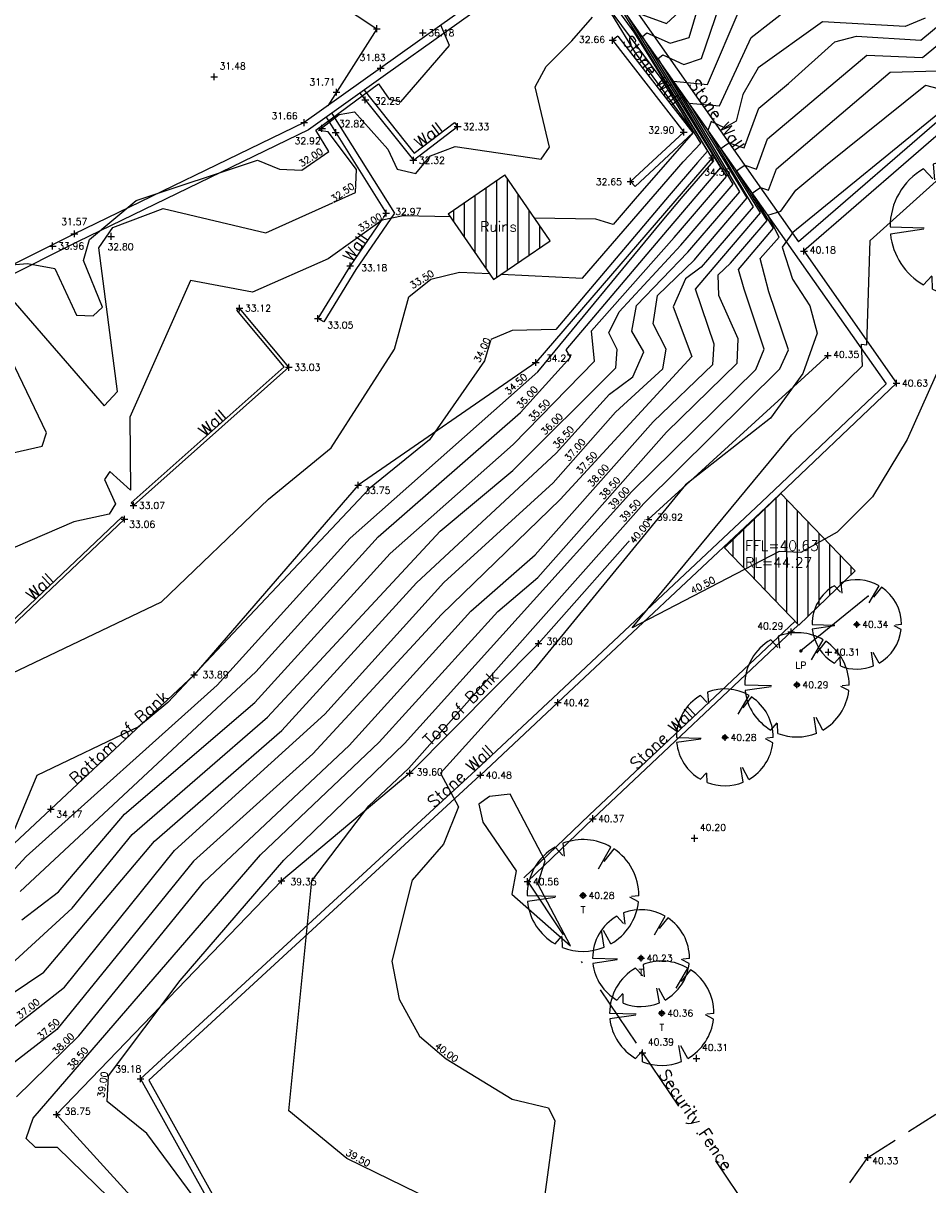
# Model space of a CAD drawing. Header units: metres. Extents: x 514577 to 515059, y 790252 to 790648.
# Tile 9 of 26: x 514739 to 514793, y 790401 to 790470. Entities that reach past the tile are written whole.
import ezdxf
from ezdxf.enums import TextEntityAlignment as Align

# ---------------------------------------------------------------- set-up
doc = ezdxf.new("R2010")
doc.units = ezdxf.units.M
doc.header["$LTSCALE"] = 0.3
for name, pattern in [('0', [48, 16, 16, 16]), ('2', [9.525, 6.35, -3.175]), ('4', [25.4, 12.7, -6.35, 0, -6.35])]:
    doc.linetypes.add(name, pattern=pattern)
doc.layers.get('0').update_dxf_attribs({"linetype": 'CONTINUOUS'})
for name, color, linetype in [('BOB', 30, 'CONTINUOUS'), ('BOB_PNTS', 7, 'CONTINUOUS'), ('BUILDING', 1, '0'), ('BUILDING_PNTS', 7, 'CONTINUOUS'), ('CONTOURS', 14, 'CONTINUOUS'), ('FENCE', 4, '4'), ('FENCE_PNTS', 7, 'CONTINUOUS'), ('HATCH', 242, 'CONTINUOUS'), ('KERB', 6, '0'), ('KERB_PNTS', 7, 'CONTINUOUS'), ('LEVEL_PNTS', 7, 'CONTINUOUS'), ('LINETXT', 7, 'CONTINUOUS'), ('PNTTXT', 7, 'CONTINUOUS'), ('ROAD', 7, '2'), ('ROAD_PNTS', 7, 'CONTINUOUS'), ('SERVICE', 7, 'CONTINUOUS'), ('SERVICE_PNTS', 7, 'CONTINUOUS'), ('SERVICES_PNTS', 7, 'CONTINUOUS'), ('T', 3, 'CONTINUOUS'), ('TEXT', 7, '0'), ('TOB', 40, 'CONTINUOUS'), ('TOB_PNTS', 7, 'CONTINUOUS'), ('TREE-SPREADS', 3, 'CONTINUOUS'), ('Trees_PNTS', 3, 'CONTINUOUS'), ('WALL', 4, 'CONTINUOUS'), ('WALL_PNTS', 7, 'CONTINUOUS')]:
    doc.layers.add(name, color=color, linetype=linetype)
doc.styles.add('NORMAL', font='romans.shx')
doc.styles.add('PTXT', font='romans')
doc.styles.get("Standard").update_dxf_attribs({"font": 'romantic.ttf', "height": 1})

# ---------------------------------------------------------------- blocks, each defined once
blk = doc.blocks.new('SPT9')
at = {"color": 0, "linetype": 'Continuous'}
for p, q in [((-0.5, 0), (0.5, 0)), ((0, -0.5), (0, 0.5))]:
    blk.add_line(p, q, dxfattribs=at)
blk = doc.blocks.new('SPT3')
at = {"color": 0, "linetype": 'ByBlock', "const_width": 0.25, "flags": 128}
blk.add_lwpolyline([(-0.125, 0, 1), (0.125, 0, 1)], format="xyb", close=True, dxfattribs=at)
blk = doc.blocks.new('SPT10')
at = {"color": 0, "linetype": 'Continuous'}
blk.add_line((0, 0), (0, 0), dxfattribs=at)
blk.add_line((0, 0), (0, 0), dxfattribs=at)
blk = doc.blocks.new('G', base_point=(10003.191, 5005.823))
at = {"layer": 'T'}
blk.add_circle((10003.191, 5005.823), 0.5, dxfattribs=at)
blk.add_arc((10002.842, 5006.583), 0.75, 261.303, 330.882, dxfattribs=at)
at = {"layer": 'T', "color": 3}
blk.add_arc((10002.601, 5006.616), 1.22, 283.369, 328.594, dxfattribs=at)
blk = doc.blocks.new('S')
at = {"layer": 'TREE-SPREADS'}
for p, q in [((-0.035, 0.496), (-0.109, 0.994)), ((0, 1), (-0.014, 0.489)), ((-0.93, 0.367), (-0.741, 0.372)), ((-0.866, 0.5), (-0.73, 0.378)), ((0.934, 0.359), (0.701, 0.335)), ((0.866, 0.5), (0.718, 0.364)), ((-0.926, -0.378), (-0.619, -0.329)), ((0.479, -0.277), (0.866, -0.5)), ((-0.867, -0.498), (-0.625, -0.366)), ((0.835, -0.551), (0.609, -0.372)), ((-0.111, -0.994), (-0.029, -0.839)), ((-0.005, -1), (-0.018, -0.865))]:
    blk.add_line(p, q, dxfattribs=at)
for start, end in [(96.269, 150), (30, 90), (158.494, 202.214), (330, 21.01), (209.891, 263.624), (269.7, 326.573)]:
    blk.add_arc((0, 0), 1, start, end, dxfattribs=at)
blk = doc.blocks.new('A$C17E65921')
at = {"color": 3, "rotation": 90.0000000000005}
for name, xscale, yscale, zscale in [('S', 3.597320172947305, 3.597320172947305, 3.597320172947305), ('G', 0.314127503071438, 0.314127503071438, 0.314127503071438)]:
    blk.add_blockref(name, (3.597, 3.597), dxfattribs=dict(at, xscale=xscale, yscale=yscale, zscale=zscale))

msp = doc.modelspace()

# ---------------------------------------------------------------- hatches: boundary and pattern name
at = {"layer": 'HATCH'}
h = msp.add_hatch(dxfattribs=at)
h.set_pattern_fill('ANSI31-METRIC', color=256, scale=0.2, angle=45)
h.set_pattern_definition([(90, (0, 0), (-0.635, 4e-17), [])])
h.paths.add_polyline_path([(514770.347, 790456.696), (514767.666, 790460.593), (514764.325, 790458.294), (514767.007, 790454.398)])
h.paths.add_polyline_path([(514766.067, 790457.981), (514768.563, 790457.981), (514768.563, 790457.081), (514766.067, 790457.081)], flags=9)
h = msp.add_hatch(dxfattribs=at)
h.set_pattern_fill('ANSI31', color=256, scale=0.2, angle=45)
h.paths.add_polyline_path([(514788.308, 790437.092), (514788.308, 790437.25), (514783.995, 790441.742), (514780.659, 790438.539), (514785.051, 790433.965)])
h.paths.add_polyline_path([(514781.734, 790437.213), (514786.662, 790437.213), (514786.662, 790439.113), (514781.734, 790439.113)], flags=25)

# ---------------------------------------------------------------- linework, layer by layer
at = {"layer": 'BOB', "color": 30}
msp.add_polyline3d([(514779.932, 790461.598, 34.353), (514769.494, 790449.491, 34.273), (514759.003, 790442.242, 33.747), (514749.298, 790431.023, 33.892), (514740.831, 790423.088, 34.171), (514736.177, 790418.751, 33.856), (514725.648, 790407.166, 34.112), (514718.957, 790401.088, 34.202)], dxfattribs=at)
at = {"layer": 'BOB_PNTS'}
for p in [(514779.932, 790461.598, 34.353), (514769.494, 790449.491, 34.273), (514759.003, 790442.242, 33.747), (514749.298, 790431.023, 33.892), (514740.831, 790423.088, 34.171)]:
    msp.add_point(p, dxfattribs=at)
at = {"layer": 'BUILDING'}
for points, elevation in [([(514764.325, 790458.294), (514767.666, 790460.593)], 32.354), ([(514770.347, 790456.696), (514767.666, 790460.593)], 33.547), ([(514764.325, 790458.294), (514767.007, 790454.398)], 32.354), ([(514767.007, 790454.398), (514770.347, 790456.696)], 33.547), ([(514783.995, 790441.742), (514780.659, 790438.539)], 40.68), ([(514783.995, 790441.742), (514788.387, 790437.168)], 40.68), ([(514780.659, 790438.539), (514785.051, 790433.965)], 40.68), ([(514785.051, 790433.965), (514788.387, 790437.168)], 40.327)]:
    msp.add_lwpolyline(points, dxfattribs=dict(at, elevation=elevation))
at = {"layer": 'BUILDING_PNTS'}
for p in [(514762.825, 790468.982, 36.179), (514740.937, 790456.38, 33.958)]:
    msp.add_point(p, dxfattribs=at)
at = {"layer": 'CONTOURS'}
for points, elevation in [([(514767.476, 790454.721), (514772.253, 790454.484), (514778.223, 790461.364), (514778.223, 790461.364), (514779.26, 790462.462), (514776.912, 790466.285), (514776.337, 790467.064), (514776.337, 790467.064), (514774.143, 790470.032), (514773.718, 790471.423), (514773.978, 790471.606), (514777.546, 790474.407), (514777.546, 790474.407), (514780.91, 790476.23), (514782.847, 790477.734), (514786.889, 790476.726), (514788.307, 790477.141), (514805.224, 790490.457), (514821.508, 790502.635), (514842.928, 790520.904)], 33.5), ([(514775.18, 790469.382), (514773.952, 790471.38), (514773.955, 790471.382), (514774.443, 790471.724), (514776.384, 790471.051), (514776.384, 790471.051), (514776.756, 790470.922), (514777.05, 790471.716), (514774.552, 790471.851), (514780.168, 790474.611), (514780.168, 790474.611), (514780.97, 790475.005), (514783.043, 790477.024), (514785.6, 790476.521), (514785.249, 790475.955), (514785.249, 790475.955), (514784.717, 790475.096), (514786.481, 790475.063), (514786.481, 790475.063), (514789.333, 790475.107), (514805.015, 790487.962), (514821.582, 790500.522), (514844.699, 790520.388)], 34.5), ([(514826.776, 790507.991), (514821.139, 790503.446), (514811.115, 790497.473), (514804.559, 790492.393), (514800.54, 790488.151), (514791.338, 790482.281), (514785.972, 790477.795), (514784.464, 790477.578), (514783.108, 790478.076), (514779.744, 790476.241), (514778.302, 790475.059), (514778.302, 790475.059), (514773.692, 790471.463), (514773.977, 790470.094), (514775.377, 790467.797), (514775.377, 790467.797), (514775.929, 790467.05), (514775.929, 790467.05), (514778.825, 790463.105), (514775.502, 790459.314), (514775.502, 790459.314), (514774.073, 790457.663), (514773.05, 790457.975), (514769.427, 790458.033)], 33), ([(514738.799, 790406.06), (514742.489, 790409.671), (514749.871, 790418.757), (514758.466, 790426.842), (514765.658, 790434.797), (514769.457, 790438.129), (514776.435, 790445.993), (514779.975, 790449.367), (514780.05, 790450.586), (514778.947, 790453.836), (514780.049, 790455.131), (514780.049, 790455.131), (514782.779, 790458.335), (514780.438, 790462.143), (514780.741, 790462.356), (514780.929, 790462.488), (514781.609, 790462.252), (514781.609, 790462.252), (514781.817, 790462.179), (514782.689, 790464.528), (514784.437, 790465.984), (514784.437, 790465.984), (514787.182, 790468.463), (514788.464, 790468.782), (514792.268, 790468.559), (514827.109, 790497.465)], 38), ([(514739.112, 790416.538), (514741.275, 790418.195), (514745.181, 790422.779), (514752.886, 790429.386), (514760.884, 790438.208), (514768.161, 790444.638), (514772.981, 790449.574), (514772.804, 790451.362), (514777.68, 790456.877), (514777.68, 790456.877), (514778.06, 790457.323), (514778.06, 790457.323), (514780.781, 790460.491), (514778.132, 790464.956), (514778.132, 790464.956), (514775.804, 790468.769), (514776.066, 790468.994), (514777.445, 790468.384), (514778.577, 790468.71), (514779.882, 790473.163), (514780.533, 790473.824), (514780.354, 790473.381), (514789.712, 790473.08), (514805.682, 790486.05)], 35.5), ([(514776.234, 790473.317), (514774.188, 790471.711), (514773.808, 790471.444), (514774.014, 790470.772), (514775.297, 790469.035), (514775.297, 790469.035), (514776.222, 790467.544), (514776.222, 790467.544), (514779.653, 790461.988), (514779.055, 790461.321), (514779.055, 790461.321), (514777.387, 790459.368), (514777.387, 790459.368), (514770.676, 790451.45), (514768.103, 790451.385), (514766.845, 790450.863), (514766.473, 790449.594), (514763.223, 790444.926), (514759.674, 790442.052), (514747.744, 790429.395), (514746.02, 790427.951), (514740.01, 790425.071), (514738.038, 790420.328)], 34), ([(514737.495, 790413.022), (514742.1, 790417.225), (514745.646, 790421.59), (514753.634, 790428.511), (514763.839, 790439.519), (514768.139, 790443.11), (514774.238, 790449.173), (514774.32, 790450.265), (514773.828, 790451.248), (514774.434, 790452.486), (514778.066, 790456.425), (514778.066, 790456.425), (514778.45, 790456.875), (514778.45, 790456.875), (514781.171, 790460.044), (514778.526, 790464.503), (514778.526, 790464.503), (514776.734, 790467.465), (514777.017, 790467.684), (514778.26, 790467.122), (514779.289, 790467.479), (514780.902, 790472.153)], 36), ([(514802.467, 790471.703), (514784.704, 790457.178), (514784.066, 790456.317), (514784.67, 790454.417), (514785.696, 790452.836), (514786.127, 790451.223), (514785.29, 790448.835), (514783.383, 790446.203), (514778.343, 790442.256), (514769.408, 790431.333), (514763.87, 790425.212), (514764.923, 790423.221), (514764.036, 790421.011), (514762.184, 790418.881), (514760.99, 790414.098), (514761.417, 790411.847), (514762.622, 790409.649), (514764.2, 790408.308), (514768.098, 790405.934), (514770.251, 790405.428), (514770.62, 790404.645), (514770.023, 790400.162)], 40), ([(514738.481, 790412.148), (514740.406, 790413.432), (514746.962, 790421.181), (514754.481, 790427.741), (514762.453, 790436.455), (514770.703, 790444.128), (514773.862, 790447.627), (514775.247, 790448.639), (514775.879, 790450.116), (514775.185, 790451.354), (514775.456, 790452.857), (514778.492, 790456.019), (514778.492, 790456.019), (514778.836, 790456.423), (514778.836, 790456.423), (514781.56, 790459.595), (514778.887, 790464.102), (514778.887, 790464.102), (514777.648, 790466.136), (514779.648, 790465.926), (514781.644, 790470.582)], 36.5), ([(514775.115, 790470.304), (514777.222, 790469.542), (514778.47, 790470.684)], 35), ([(514737.549, 790455.193), (514739.452, 790455.357), (514741.065, 790455.049), (514742.348, 790452.299), (514743.336, 790452.244), (514743.887, 790452.759), (514742.761, 790455.528), (514743.122, 790456.76), (514745.871, 790459.066), (514753.052, 790461.46), (514754.34, 790460.925), (514755.665, 790460.86), (514757.259, 790461.967), (514756.489, 790463.237), (514760.193, 790465.981), (514760.83, 790465.067), (514761.53, 790464.91), (514764.394, 790468.233), (514763.885, 790469.439)], 32), ([(514792.521, 790469.865), (514791.34, 790469.365), (514786.461, 790469.644), (514782.646, 790466.914), (514781.745, 790465.349), (514781.345, 790463.758), (514780.666, 790463.38), (514779.863, 790463.744), (514779.663, 790463.216), (514779.663, 790463.216), (514782.355, 790458.689), (514779.653, 790455.571), (514779.653, 790455.571), (514779.279, 790455.132), (514779.279, 790455.132), (514778.355, 790454.436), (514777.614, 790452.779), (514778.721, 790449.855), (514770.945, 790441.395), (514763.929, 790434.587), (514756.313, 790426.352), (514749.264, 790420.005), (514741.175, 790410.056), (514737.685, 790407.345)], 37.5), ([(514738.472, 790453.303), (514743.975, 790446.932), (514744.77, 790447.772), (514743.669, 790456.273), (514744.486, 790457.48), (514747.462, 790458.607), (514753.532, 790457.167), (514758.841, 790459.542), (514758.901, 790460.908), (514757.224, 790463.141), (514756.648, 790463.213), (514757.871, 790464.156), (514758.776, 790464.321), (514760.76, 790462.109), (514761.3, 790460.919), (514762.409, 790460.67), (514763.279, 790461.722), (514764.738, 790462.258), (514769.817, 790461.518), (514770.312, 790462.221), (514769.46, 790465.799), (514770.122, 790467.005), (514771.627, 790468.51), (514771.627, 790468.51), (514772.856, 790469.91)], 32.5), ([(514739.022, 790418.215), (514752.955, 790431.194), (514760.175, 790439.192), (514768.596, 790446.529), (514771.556, 790449.808), (514771.303, 790450.237), (514777.29, 790457.324), (514777.29, 790457.324), (514777.737, 790457.85), (514777.737, 790457.85), (514780.437, 790461.019), (514777.742, 790465.403), (514777.742, 790465.403), (514774.878, 790470.075)], 35), ([(514697.209, 790378.745), (514699.257, 790376.877), (514699.787, 790375.839), (514702.401, 790377.154), (514706.896, 790382.067), (514711.856, 790390.412), (514712.753, 790392.488), (514719.827, 790399.841), (514722.228, 790402.992), (514726.156, 790405.91), (514739.38, 790420.273), (514750.655, 790430.404), (514758.535, 790439.105), (514769.628, 790448.945), (514776.967, 790457.852), (514776.967, 790457.852), (514778.219, 790459.321), (514778.219, 790459.321), (514780.035, 790461.419), (514777.297, 790465.94), (514777.297, 790465.94), (514775.18, 790469.382)], 34.5), ([(514764.45, 790458.113), (514761.658, 790458.158), (514760.421, 790457.903), (514757.217, 790455.628), (514752.748, 790453.65), (514749.08, 790454.333), (514745.504, 790446.253), (514745.544, 790441.934), (514744.322, 790443.055), (514743.994, 790442.584), (514744.662, 790441.136), (514744.278, 790440.53), (514742.185, 790440.063), (514734.372, 790436.703)], 33), ([(514738.081, 790430.902), (514747.369, 790435.336), (514753.697, 790441.415), (514757.405, 790444.446), (514761.155, 790450.282), (514761.992, 790453.377), (514763.288, 790454.428), (514764.995, 790454.844), (514766.76, 790454.756)], 33.5), ([(514726.245, 790441.345), (514740.317, 790444.55), (514740.566, 790445.343), (514737.046, 790452.649)], 32.5)]:
    msp.add_lwpolyline(points, dxfattribs=dict(at, elevation=elevation))
at = {"layer": 'CONTOURS', "elevation": 40.5}
for points in [[(514789.274, 790456.7), (514798.06, 790464.621), (514798.802, 790464.927), (514800.22, 790464.132), (514805.698, 790457.602), (514806.522, 790455.639), (514806.741, 790453.431), (514805.591, 790448.636), (514804.661, 790447.181), (514803.543, 790447), (514796.824, 790450.932), (514794.654, 790451.041), (514793.939, 790450.493), (514791.457, 790444.932), (514789.398, 790441.544), (514787.323, 790439.469), (514785.175, 790438.266), (514783.898, 790438.325), (514775.205, 790433.794), (514784.647, 790445.225), (514788.812, 790449.291), (514788.761, 790450.577), (514789.074, 790450.532), (514789.274, 790456.7)], [(514769.623, 790418.657), (514770.058, 790420.031), (514767.99, 790423.976), (514766.757, 790423.831), (514766.131, 790423.369), (514766.367, 790422.308), (514768.343, 790419.43), (514768.083, 790418.056), (514771.562, 790414.992), (514769.623, 790418.657)]]:
    msp.add_lwpolyline(points, close=True, dxfattribs=at)
at = {"layer": 'FENCE'}
msp.add_polyline3d([(514769.005, 790418.814, 40.55), (514775.805, 790408.672, 40.392), (514784.258, 790396.176, 40.366), (514774.614, 790390.479, 40.461)], dxfattribs=at)
at = {"layer": 'FENCE_PNTS'}
msp.add_point((514775.805, 790408.672, 40.392), dxfattribs=at)
at = {"layer": 'KERB', "color": 6}
msp.add_polyline3d([(514751.954, 790474.62, 31.54), (514760.104, 790469.232, 31.804), (514757.198, 790464.669, 31.692)], dxfattribs=at)
at = {"layer": 'KERB_PNTS'}
for p in [(514760.104, 790469.232, 31.804), (514757.714, 790465.48, 31.712)]:
    msp.add_point(p, dxfattribs=at)
at = {"layer": 'LEVEL_PNTS'}
for p in [(514750.487, 790466.387, 31.478), (514756.86, 790463.339, 32.922), (514744.396, 790456.954, 32.8), (514778.88, 790421.357, 40.204), (514779.006, 790408.343, 40.307)]:
    msp.add_point(p, dxfattribs=at)
at = {"layer": 'ROAD'}
msp.add_polyline3d([(514784.721, 790396.353, 40.367), (514789.138, 790402.476, 40.327), (514803.998, 790411.996, 40.39), (514820.089, 790421.484, 40.418), (514836.224, 790430.441, 40.418), (514853.372, 790439.903, 40.411), (514871.309, 790449.969, 40.419)], dxfattribs=at)
at = {"layer": 'ROAD_PNTS'}
msp.add_point((514789.138, 790402.476, 40.327), dxfattribs=at)
at = {"layer": 'SERVICE', "color": 7}
msp.add_polyline3d([(514789.157, 790435.683, 40.35), (514785.161, 790432.438, 40.322)], dxfattribs=at)
at = {"layer": 'SERVICE_PNTS'}
for p in [(514789.157, 790435.683, 40.35), (514785.161, 790432.438, 40.322)]:
    msp.add_point(p, dxfattribs=at)
at = {"layer": 'SERVICES_PNTS'}
msp.add_point((514785.174, 790432.438, 40.315), dxfattribs=at)
at = {"layer": 'TOB', "color": 40}
msp.add_polyline3d([(514786.76, 790449.903, 40.35), (514776.152, 790440.216, 39.923), (514769.66, 790432.879, 39.796), (514762.046, 790425.209, 39.604), (514754.461, 790418.848, 39.349), (514741.173, 790405.029, 38.755), (514745.735, 790399.991, 38.682)], dxfattribs=at)
at = {"layer": 'TOB_PNTS'}
for p in [(514786.76, 790449.903, 40.35), (514776.152, 790440.216, 39.923), (514769.66, 790432.879, 39.796), (514762.046, 790425.209, 39.604), (514754.461, 790418.848, 39.349), (514741.173, 790405.029, 38.755)]:
    msp.add_point(p, dxfattribs=at)
at = {"layer": 'Trees_PNTS', "color": 7}
for p in [(514788.477, 790434.007, 40.335), (514786.803, 790432.369, 40.313), (514784.94, 790430.432, 40.294), (514780.691, 790427.323, 40.276), (514772.293, 790417.977, 40.284), (514775.722, 790414.271, 40.233), (514776.947, 790411.012, 40.358)]:
    msp.add_point(p, dxfattribs=at)
at = {"layer": 'WALL'}
for points, elevation in [([(514774.36, 790468.791), (514774.044, 790468.546)], 32.661), ([(514764.697, 790463.68), (514764.879, 790463.441)], 32.334), ([(514775.1, 790460.204), (514775.372, 790459.91)], 32.654), ([(514751.985, 790452.708), (514751.831, 790452.58)], 33.124), ([(514756.962, 790451.889), (514756.622, 790452.098)], 33.051), ([(514745.581, 790441.185), (514745.714, 790441.035)], 33.073), ([(514745.182, 790440.223), (514745.047, 790440.366)], 33.056)]:
    msp.add_lwpolyline(points, dxfattribs=dict(at, elevation=elevation))
at = {"layer": 'WALL', "color": 4}
for points in [[(514863.378, 790547.982, 32.45), (514853.937, 790536.993, 32.439), (514847.832, 790529.943, 32.449), (514837.898, 790522.143, 32.395), (514828.489, 790514.854, 32.428), (514814.776, 790504.114, 32.387), (514796.906, 790490.228, 32.411), (514782.32, 790478.922, 32.383), (514773.616, 790472.088, 32.404), (514771.538, 790474.897, 32.368), (514760.328, 790466.903, 31.829), (514755.809, 790463.678, 31.658), (514742.22, 790457.105, 31.572), (514733.051, 790452.504, 31.605), (514723.16, 790440.883, 31.707), (514719.75, 790436.294, 31.746), (514710.194, 790423.244, 31.907), (514707.491, 790419.74, 31.939), (514697.254, 790406.487, 32.196), (514690.431, 790397.173, 32.523)], [(514863.762, 790547.662, 32.45), (514854.316, 790536.666, 32.439), (514848.178, 790529.58, 32.449), (514838.206, 790521.749, 32.395), (514828.796, 790514.46, 32.428), (514815.083, 790503.72, 32.387), (514797.213, 790489.833, 32.411), (514782.627, 790478.528, 32.383), (514773.52, 790471.377, 32.404), (514771.429, 790474.204, 32.368), (514760.619, 790466.496, 31.829), (514756.065, 790463.246, 31.658), (514742.441, 790456.656, 31.572), (514733.366, 790452.103, 31.605), (514723.552, 790440.571, 31.707), (514720.152, 790435.997, 31.746), (514710.594, 790422.944, 31.907), (514707.887, 790419.435, 31.939), (514697.654, 790406.186, 32.196), (514690.834, 790396.878, 32.523)], [(514853.435, 790516.675, 39.948), (514835.553, 790501.034, 39.921), (514824.707, 790491.498, 39.73), (514815.234, 790483.108, 39.879), (514802.855, 790472.275, 39.989), (514794.241, 790464.59, 40.152), (514785.042, 790456.63, 40.184)], [(514853.83, 790516.223, 39.948), (514835.949, 790500.583, 39.921), (514825.104, 790491.048, 39.73), (514815.631, 790482.658, 39.879), (514803.252, 790471.825, 39.989), (514794.637, 790464.139, 40.152), (514785.343, 790456.097, 40.184)], [(514773.8, 790471.597, 34.418), (514790.207, 790448.23, 43.272)], [(514774.272, 790471.968, 34.408), (514785.042, 790456.63, 40.22)], [(514774.36, 790468.791, 32.661), (514778.787, 790463.07, 32.899), (514775.372, 790459.91, 32.654)], [(514774.044, 790468.546, 32.661), (514778.246, 790463.115, 32.899), (514775.1, 790460.204, 32.654)], [(514759.107, 790465.417, 32.246), (514762.263, 790461.451, 32.323), (514764.879, 790463.441, 32.334)], [(514759.352, 790465.592, 32.246), (514762.315, 790461.868, 32.323), (514764.697, 790463.68, 32.334)], [(514757.111, 790463.993, 32.796), (514760.66, 790458.324, 32.974), (514758.532, 790455.213, 33.178), (514756.622, 790452.098, 33.051)], [(514757.438, 790464.225, 32.797), (514761.138, 790458.315, 32.974), (514758.867, 790454.996, 33.178), (514756.962, 790451.889, 33.051)], [(514785.344, 790456.098, 40.19), (514790.827, 790448.267, 40.629), (514783.119, 790440.942, 40.628), (514770.797, 790429.379, 40.425), (514766.222, 790425.092, 40.483)], [(514745.581, 790441.185, 33.073), (514754.623, 790449.231, 33.028), (514751.831, 790452.58, 33.124)], [(514745.714, 790441.035, 33.073), (514754.901, 790449.21, 33.028), (514751.985, 790452.708, 33.124)], [(514790.207, 790448.23, 40.629), (514782.844, 790441.232, 40.628), (514770.524, 790429.671, 40.425), (514765.949, 790425.384, 40.483)], [(514735.974, 790431.77, 33.356), (514745.048, 790440.367, 33.056)], [(514736.112, 790431.625, 33.356), (514745.185, 790440.222, 33.056)], [(514784.829, 790434.196, 40.289), (514772.66, 790422.734, 40.37), (514768.8, 790419.011, 40.565)], [(514785.036, 790433.98, 40.289), (514772.867, 790422.517, 40.37), (514769.008, 790418.795, 40.565)]]:
    msp.add_polyline3d(points, dxfattribs=at)
at = {"layer": 'WALL_PNTS'}
for p in [(514774.044, 790468.546, 32.661), (514760.328, 790466.903, 31.829), (514759.42, 790465.024, 32.254), (514755.809, 790463.678, 31.658), (514764.879, 790463.441, 32.334), (514757.67, 790463.1, 32.824), (514778.246, 790463.115, 32.899), (514762.263, 790461.451, 32.323), (514775.1, 790460.204, 32.654), (514760.66, 790458.324, 32.974), (514742.22, 790457.105, 31.572), (514784.974, 790456.726, 40.183), (514785.343, 790456.097, 40.184), (514785.356, 790456.08, 40.191), (514758.532, 790455.213, 33.178), (514751.985, 790452.708, 33.124), (514756.622, 790452.098, 33.051), (514754.901, 790449.21, 33.028), (514790.827, 790448.267, 40.629), (514745.714, 790441.035, 33.073), (514745.182, 790440.223, 33.056), (514745.185, 790440.222, 33.056), (514784.6, 790433.569, 40.292), (514770.797, 790429.379, 40.425), (514766.222, 790425.092, 40.483), (514772.867, 790422.517, 40.37), (514769.008, 790418.795, 40.565), (514746.127, 790407.142, 39.179)]:
    msp.add_point(p, dxfattribs=at)

# ---------------------------------------------------------------- block references
at = {"layer": 'BOB_PNTS', "xscale": 0.4, "yscale": 0.4, "zscale": 0.4}
for p in [(514779.932, 790461.598, 34.353), (514769.494, 790449.491, 34.273), (514759.003, 790442.242, 33.747), (514749.298, 790431.023, 33.892), (514740.831, 790423.088, 34.171)]:
    msp.add_blockref('SPT9', p, dxfattribs=at)
at = {"layer": 'BUILDING_PNTS', "color": 1, "xscale": 0.4, "yscale": 0.4, "zscale": 0.4}
for p in [(514762.825, 790468.982, 36.179), (514740.937, 790456.38, 33.958)]:
    msp.add_blockref('SPT9', p, dxfattribs=at)
at = {"layer": 'FENCE_PNTS', "xscale": 0.4, "yscale": 0.4, "zscale": 0.4}
msp.add_blockref('SPT9', (514775.805, 790408.672, 40.392), dxfattribs=at)
at = {"layer": 'KERB_PNTS', "xscale": 0.4, "yscale": 0.4, "zscale": 0.4}
for p in [(514760.104, 790469.232, 31.804), (514757.714, 790465.48, 31.712)]:
    msp.add_blockref('SPT9', p, dxfattribs=at)
at = {"layer": 'LEVEL_PNTS', "color": 7, "xscale": 0.4, "yscale": 0.4, "zscale": 0.4}
for p in [(514750.487, 790466.387, 31.478), (514756.86, 790463.339, 32.922), (514744.396, 790456.954, 32.8), (514778.88, 790421.357, 40.204), (514779.006, 790408.343, 40.307)]:
    msp.add_blockref('SPT9', p, dxfattribs=at)
at = {"layer": 'ROAD_PNTS', "xscale": 0.4, "yscale": 0.4, "zscale": 0.4}
msp.add_blockref('SPT9', (514789.138, 790402.476, 40.327), dxfattribs=at)
at = {"layer": 'SERVICE_PNTS', "color": 7, "xscale": 0.001, "yscale": 0.001, "zscale": 0.001}
for p in [(514789.157, 790435.683, 40.35), (514785.161, 790432.438, 40.322)]:
    msp.add_blockref('SPT10', p, dxfattribs=at)
at = {"layer": 'SERVICES_PNTS', "xscale": 0.4, "yscale": 0.4, "zscale": 0.4}
msp.add_blockref('SPT3', (514785.174, 790432.438, 40.315), dxfattribs=at)
at = {"layer": 'T'}
for p, xscale, yscale, zscale in [((514790.444, 790453.547, 40.905), 1.102158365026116, 1.102158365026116, 1.102158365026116), ((514785.833, 790431.363, 40.335), 0.7347722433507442, 0.7347722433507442, 0.7347722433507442), ((514781.857, 790427.348, 40.294), 0.8572342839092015, 0.8572342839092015, 0.8572342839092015), ((514777.812, 790424.462, 40.276), 0.796003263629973, 0.796003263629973, 0.796003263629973), ((514768.989, 790414.673, 40.284), 0.9184653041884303, 0.9184653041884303, 0.9184653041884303), ((514772.859, 790411.408, 40.233), 0.796003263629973, 0.796003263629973, 0.796003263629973), ((514773.863, 790407.929, 40.358), 0.8572342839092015, 0.8572342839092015, 0.8572342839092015)]:
    msp.add_blockref('A$C17E65921', p, dxfattribs=dict(at, xscale=xscale, yscale=yscale, zscale=zscale))
at = {"layer": 'TOB_PNTS', "xscale": 0.4, "yscale": 0.4, "zscale": 0.4}
for p in [(514786.76, 790449.903, 40.35), (514776.152, 790440.216, 39.923), (514769.66, 790432.879, 39.796), (514762.046, 790425.209, 39.604), (514754.461, 790418.848, 39.349), (514741.173, 790405.029, 38.755)]:
    msp.add_blockref('SPT9', p, dxfattribs=at)
at = {"layer": 'Trees_PNTS', "color": 7, "xscale": 0.4, "yscale": 0.4, "zscale": 0.4}
for p in [(514788.477, 790434.007, 40.335), (514786.803, 790432.369, 40.313), (514784.94, 790430.432, 40.294), (514780.691, 790427.323, 40.276), (514772.293, 790417.977, 40.284), (514775.722, 790414.271, 40.233), (514776.947, 790411.012, 40.358)]:
    msp.add_blockref('SPT9', p, dxfattribs=at)
at = {"layer": 'WALL_PNTS', "xscale": 0.4, "yscale": 0.4, "zscale": 0.4}
for p in [(514774.044, 790468.546, 32.661), (514760.328, 790466.903, 31.829), (514759.42, 790465.024, 32.254), (514755.809, 790463.678, 31.658), (514757.67, 790463.1, 32.824), (514764.879, 790463.441, 32.334), (514778.246, 790463.115, 32.899), (514762.263, 790461.451, 32.323), (514775.1, 790460.204, 32.654), (514760.66, 790458.324, 32.974), (514742.22, 790457.105, 31.572), (514785.356, 790456.08, 40.191), (514758.532, 790455.213, 33.178), (514751.985, 790452.708, 33.124), (514756.622, 790452.098, 33.051), (514754.901, 790449.21, 33.028), (514790.827, 790448.267, 40.629), (514745.714, 790441.035, 33.073), (514745.182, 790440.223, 33.056), (514784.6, 790433.569, 40.292), (514770.797, 790429.379, 40.425), (514766.222, 790425.092, 40.483), (514772.867, 790422.517, 40.37), (514769.008, 790418.795, 40.565), (514746.127, 790407.142, 39.179)]:
    msp.add_blockref('SPT9', p, dxfattribs=at)

# ---------------------------------------------------------------- texts
at = {"layer": 'LINETXT'}
msp.add_text('Fence', height=0.001, rotation=304.08004, dxfattribs=at).set_placement((514776.153, 790408.156), align=Align.BOTTOM_CENTER)
at = {"layer": 'PNTTXT', "color": 1, "style": 'PTXT'}
for s, p in [('36.18', (514763.147, 790468.982)), ('33.96', (514741.259, 790456.38))]:
    msp.add_text(s, height=0.4, dxfattribs=at).set_placement(p, align=Align.MIDDLE_LEFT)
at = {"layer": 'PNTTXT', "style": 'PTXT'}
for s, p in [('32.66', (514772.054, 790468.592)), ('31.83', (514759.089, 790467.529)), ('32.25', (514759.977, 790464.955)), ('31.66', (514753.878, 790464.077)), ('32.82', (514757.859, 790463.619)), ('32.33', (514765.201, 790463.441)), ('32.90', (514776.153, 790463.244)), ('32.32', (514762.585, 790461.451)), ('32.65', (514773.05, 790460.182)), ('32.97', (514761.189, 790458.417)), ('31.57', (514741.442, 790457.822)), ('40.18', (514785.7, 790456.147)), ('33.18', (514759.177, 790455.098)), ('33.12', (514752.307, 790452.708)), ('33.05', (514757.174, 790451.706)), ('33.03', (514755.223, 790449.21)), ('40.63', (514791.149, 790448.267)), ('33.07', (514746.036, 790441.035)), ('33.06', (514745.458, 790439.922)), ('40.29', (514782.593, 790433.913)), ('40.34', (514788.799, 790434.007)), ('40.31', (514787.125, 790432.369)), ('40.29', (514785.262, 790430.432)), ('40.42', (514771.119, 790429.379)), ('40.28', (514781.013, 790427.323)), ('40.48', (514766.544, 790425.092)), ('40.37', (514773.189, 790422.517)), ('40.56', (514769.33, 790418.795)), ('40.28', (514772.615, 790417.977)), ('40.23', (514776.044, 790414.271)), ('40.36', (514777.269, 790411.012)), ('39.18', (514744.634, 790407.713))]:
    msp.add_text(s, height=0.4, dxfattribs=at).set_placement(p, align=Align.MIDDLE_LEFT)
for s, p in [('31.48', (514750.809, 790466.709)), ('31.71', (514756.115, 790465.76)), ('32.92', (514755.244, 790462.28)), ('34.35', (514779.459, 790460.424)), ('32.80', (514744.179, 790456.019)), ('34.27', (514770.098, 790449.426)), ('40.35', (514787.082, 790449.65)), ('33.75', (514759.36, 790441.615)), ('39.92', (514776.656, 790440.023)), ('39.80', (514770.133, 790432.685)), ('33.89', (514749.796, 790430.712)), ('39.60', (514762.459, 790424.955)), ('34.17', (514741.153, 790422.461)), ('40.20', (514779.202, 790421.679)), ('39.35', (514754.996, 790418.473)), ('40.39', (514776.127, 790408.994)), ('40.31', (514779.328, 790408.665)), ('38.75', (514741.647, 790404.895)), ('40.33', (514789.388, 790401.971))]:
    msp.add_text(s, height=0.4, dxfattribs=at).set_placement(p, align=Align.BOTTOM_LEFT)
for s, p in [('LP', (514785.174, 790431.794)), ('T', (514772.293, 790417.333)), ('T', (514775.722, 790413.627)), ('T', (514776.947, 790410.368))]:
    msp.add_text(s, height=0.4, dxfattribs=at).set_placement(p, align=Align.TOP_CENTER)
at = {"layer": 'TEXT', "char_height": 0.7, "attachment_point": 1, "style": 'NORMAL'}
for s, insert, rotation in [('Stone Wall', (514775.159, 790468.902, 32.674), 307.73205), ('Stone Wall', (514779.083, 790466.334, 36.695), 305.11402), ('Wall', (514762.234, 790462.685, 32.325), 37.27029), ('Wall', (514749.482, 790445.593, 33.051), 41.66467), ('Wall', (514739.289, 790435.875, 33.23), 43.45588), ('Top of Bank', (514762.763, 790427.257, 39.639), 45.20614), ('Bottom of Bank', (514741.848, 790425, 34.122), 43.14265), ('Stone Wall', (514774.985, 790425.885, 40.351), 43.28787), ('Stone Wall', (514763.005, 790423.626, 39.179), 42.77833), ('Security Fence', (514777.323, 790407.772, 36.695), 303.99559)]:
    msp.add_mtext_dynamic_manual_height_columns(s, width=10.58387, gutter_width=5, heights=[0], dxfattribs=dict(at, insert=insert, rotation=rotation))
at = {"layer": 'TEXT', "char_height": 0.6, "attachment_point": 1, "style": 'NORMAL'}
for s, insert in [('Ruins', (514766.217, 790457.831, 40.68)), ('FFL=40.63\\PRL=44.27', (514781.884, 790438.963, 40.68))]:
    msp.add_mtext_dynamic_manual_height_columns(s, width=12.66612, gutter_width=5, heights=[0], dxfattribs=dict(at, insert=insert))

# ---------------------------------------------------------------- next in the draw order: wipeouts: each hides what was drawn before it
for points in [[(514755.625, 790461.035), (514756.98, 790461.891), (514756.765, 790462.23), (514755.411, 790461.374)], [(514757.521, 790458.939), (514758.845, 790459.84), (514758.62, 790460.172), (514757.295, 790459.27)], [(514759.117, 790457.202), (514760.481, 790458.042), (514760.271, 790458.384), (514758.907, 790457.544)], [(514762.186, 790453.825), (514763.542, 790454.68), (514763.328, 790455.019), (514761.972, 790454.165)], [(514766.156, 790449.425), (514766.845, 790450.872), (514766.483, 790451.044), (514765.794, 790449.598)], [(514774.689, 790440.021), (514775.759, 790441.214), (514775.46, 790441.481), (514774.39, 790440.288)], [(514778.756, 790435.793), (514780.178, 790436.534), (514779.992, 790436.89), (514778.571, 790436.149)], [(514742.038, 790407.623), (514743.085, 790408.835), (514742.782, 790409.098), (514741.734, 790407.885)], [(514763.476, 790409.03), (514764.759, 790408.07), (514764.999, 790408.391), (514763.716, 790409.352)], [(514743.956, 790405.974), (514744.202, 790407.557), (514743.805, 790407.619), (514743.559, 790406.035)], [(514758.205, 790402.677), (514759.609, 790401.904), (514759.802, 790402.255), (514758.399, 790403.028)]]:
    msp.add_wipeout(points).dxf.layer = 'CONTOURS'

# ---------------------------------------------------------------- next in the draw order: linework, layer by layer
at = {"layer": 'WALL', "elevation": 39.179}
for points in [[(514746.127, 790407.142), (514765.949, 790425.384)], [(514746.622, 790407.054), (514766.22, 790425.09)]]:
    msp.add_lwpolyline(points, dxfattribs=at)
at = {"layer": 'WALL', "color": 4}
for points in [[(514746.127, 790407.142, 39.179), (514749.87, 790400.416, 39.121), (514754.64, 790391.783, 38.794), (514761.162, 790379.849, 38.918)], [(514746.622, 790407.054, 39.176), (514750.164, 790400.686, 39.121), (514754.935, 790392.054, 38.794), (514761.716, 790379.644, 38.923)]]:
    msp.add_polyline3d(points, dxfattribs=at)

# ---------------------------------------------------------------- next in the draw order: texts
at = {"layer": 'CONTOURS', "style": 'PTXT'}
for s, rotation, p in [('32.00', 32.29888, (514756.373, 790461.352)), ('32.50', 34.24088, (514758.257, 790459.281)), ('33.00', 31.6218, (514759.868, 790457.51)), ('33.50', 32.22305, (514762.934, 790454.141)), ('34.00', 64.53464, (514766.619, 790450.092)), ('39.50', 48.11283, (514775.321, 790440.529)), ('40.50', 27.53098, (514779.528, 790436.047)), ('40.00', 323.18929, (514764.038, 790408.445)), ('38.50', 49.19171, (514742.661, 790408.143)), ('39.00', 81.15515, (514744.209, 790406.745)), ('39.50', 331.15423, (514758.843, 790402.175))]:
    msp.add_text(s, height=0.4, rotation=rotation, dxfattribs=at).set_placement(p, align=Align.BOTTOM_CENTER)
at = {"layer": 'TEXT', "insert": (514758.039, 790455.787, 33.178), "char_height": 0.7, "attachment_point": 1, "rotation": 55.39673, "style": 'NORMAL'}
msp.add_mtext_dynamic_manual_height_columns('Wall', width=10.58387, gutter_width=5, heights=[0], dxfattribs=at)

# ---------------------------------------------------------------- next in the draw order: wipeouts: each hides what was drawn before it
for points in [[(514774.01, 790440.767), (514775.091, 790441.95), (514774.795, 790442.221), (514773.713, 790441.038)], [(514775.292, 790438.734), (514776.307, 790439.974), (514775.996, 790440.228), (514774.982, 790438.988)], [(514741.127, 790408.52), (514742.27, 790409.642), (514741.989, 790409.929), (514740.845, 790408.806)]]:
    msp.add_wipeout(points).dxf.layer = 'CONTOURS'

# ---------------------------------------------------------------- next in the draw order: texts
at = {"layer": 'CONTOURS', "style": 'PTXT'}
for s, rotation, p in [('39.00', 47.57376, (514774.647, 790441.27)), ('40.00', 50.71625, (514775.901, 790439.271)), ('38.00', 44.45904, (514741.79, 790408.987))]:
    msp.add_text(s, height=0.4, rotation=rotation, dxfattribs=at).set_placement(p, align=Align.BOTTOM_CENTER)

# ---------------------------------------------------------------- next in the draw order: wipeouts: each hides what was drawn before it
for points in [[(514773.483, 790441.345), (514774.545, 790442.545), (514774.244, 790442.811), (514773.183, 790441.61)], [(514740.222, 790409.406), (514741.411, 790410.481), (514741.142, 790410.779), (514739.953, 790409.704)]]:
    msp.add_wipeout(points).dxf.layer = 'CONTOURS'

# ---------------------------------------------------------------- next in the draw order: texts
for s, rotation, p in [('38.50', 48.52413, (514774.112, 790441.858)), ('37.50', 42.1247, (514740.905, 790409.846))]:
    msp.add_text(s, height=0.4, rotation=rotation, dxfattribs=at).set_placement(p, align=Align.BOTTOM_CENTER)

# ---------------------------------------------------------------- next in the draw order: wipeouts: each hides what was drawn before it
for points in [[(514772.801, 790442.095), (514773.864, 790443.294), (514773.564, 790443.56), (514772.5, 790442.361)], [(514738.972, 790410.64), (514740.233, 790411.628), (514739.986, 790411.944), (514738.724, 790410.956)]]:
    msp.add_wipeout(points).dxf.layer = 'CONTOURS'

# ---------------------------------------------------------------- next in the draw order: texts
for s, rotation, p in [('38.00', 48.41611, (514773.431, 790442.607)), ('37.00', 38.07338, (514739.684, 790411.03))]:
    msp.add_text(s, height=0.4, rotation=rotation, dxfattribs=at).set_placement(p, align=Align.BOTTOM_CENTER)

# ---------------------------------------------------------------- next in the draw order: wipeouts: each hides what was drawn before it
msp.add_wipeout([(514772.109, 790442.856), (514773.194, 790444.036), (514772.898, 790444.307), (514771.814, 790443.128)]).dxf.layer = 'CONTOURS'

# ---------------------------------------------------------------- next in the draw order: texts
msp.add_text('37.50', height=0.4, rotation=47.4107, dxfattribs=at).set_placement((514772.748, 790443.357), align=Align.BOTTOM_CENTER)

# ---------------------------------------------------------------- next in the draw order: wipeouts: each hides what was drawn before it
msp.add_wipeout([(514771.427, 790443.604), (514772.487, 790444.806), (514772.186, 790445.071), (514771.126, 790443.87)]).dxf.layer = 'CONTOURS'

# ---------------------------------------------------------------- next in the draw order: texts
msp.add_text('37.00', height=0.4, rotation=48.57524, dxfattribs=at).set_placement((514772.055, 790444.118), align=Align.BOTTOM_CENTER)

# ---------------------------------------------------------------- next in the draw order: wipeouts: each hides what was drawn before it
msp.add_wipeout([(514770.738, 790444.362), (514771.812, 790445.552), (514771.514, 790445.821), (514770.44, 790444.631)]).dxf.layer = 'CONTOURS'

# ---------------------------------------------------------------- next in the draw order: texts
msp.add_text('36.50', height=0.4, rotation=47.92306, dxfattribs=at).set_placement((514771.372, 790444.869), align=Align.BOTTOM_CENTER)

# ---------------------------------------------------------------- next in the draw order: wipeouts: each hides what was drawn before it
msp.add_wipeout([(514770.016, 790445.161), (514771.152, 790446.291), (514770.87, 790446.576), (514769.733, 790445.446)]).dxf.layer = 'CONTOURS'

# ---------------------------------------------------------------- next in the draw order: texts
msp.add_text('36.00', height=0.4, rotation=44.83074, dxfattribs=at).set_placement((514770.677, 790445.633), align=Align.BOTTOM_CENTER)

# ---------------------------------------------------------------- next in the draw order: wipeouts: each hides what was drawn before it
msp.add_wipeout([(514769.278, 790445.97), (514770.398, 790447.117), (514770.11, 790447.397), (514768.991, 790446.251)]).dxf.layer = 'CONTOURS'

# ---------------------------------------------------------------- next in the draw order: texts
msp.add_text('35.50', height=0.4, rotation=45.68432, dxfattribs=at).set_placement((514769.932, 790446.452), align=Align.BOTTOM_CENTER)

# ---------------------------------------------------------------- next in the draw order: wipeouts: each hides what was drawn before it
msp.add_wipeout([(514768.59, 790446.722), (514769.668, 790447.908), (514769.371, 790448.178), (514768.293, 790446.992)]).dxf.layer = 'CONTOURS'

# ---------------------------------------------------------------- next in the draw order: texts
msp.add_text('35.00', height=0.4, rotation=47.72669, dxfattribs=at).set_placement((514769.226, 790447.227), align=Align.BOTTOM_CENTER)

# ---------------------------------------------------------------- next in the draw order: wipeouts: each hides what was drawn before it
msp.add_wipeout([(514767.854, 790447.547), (514769.053, 790448.611), (514768.787, 790448.911), (514767.588, 790447.847)]).dxf.layer = 'CONTOURS'

# ---------------------------------------------------------------- next in the draw order: linework, layer by layer
at = {"layer": 'CONTOURS'}
for points, elevation in [([(514763.384, 790399.959), (514758.329, 790402.426), (514754.893, 790405.24), (514756.263, 790418.851), (514759.627, 790423.274), (514761.991, 790425.512), (514775.88, 790441.158), (514783.919, 790449.12), (514784.432, 790450.251), (514783.285, 790453.665), (514783.285, 790453.665), (514782.77, 790455.634), (514783.897, 790456.903), (514783.226, 790458.213), (514783.987, 790458.433), (514784.87, 790459.686), (514786.626, 790461.14), (514786.626, 790461.14), (514792.532, 790465.899), (514793.284, 790465.699), (514794.581, 790466.387), (514822.959, 790490.576), (514852.003, 790516.237)], 39.5), ([(514736.947, 790408.886), (514741.634, 790412.558), (514748.141, 790420.637), (514757.026, 790428.701), (514764.065, 790436.474), (514770.519, 790442.377), (514774.213, 790446.563), (514777.007, 790449.128), (514777.204, 790450.274), (514776.448, 790451.774), (514776.695, 790453.446), (514778.883, 790455.573), (514778.883, 790455.573), (514779.262, 790456.017), (514779.262, 790456.017), (514781.999, 790459.23), (514779.277, 790463.656), (514779.277, 790463.656), (514778.577, 790464.827), (514780.371, 790464.677), (514782.237, 790468.712), (514784.554, 790470.529), (514791.124, 790470.319), (514824.97, 790497.648)], 37)]:
    msp.add_lwpolyline(points, dxfattribs=dict(at, elevation=elevation))
for points in [[(514750.971, 790397.859, 39), (514746.513, 790403.896, 39), (514744.167, 790405.789, 39), (514744.233, 790407.307, 39), (514748.48, 790412.957, 39), (514754.607, 790420.067, 39), (514761.732, 790426.966, 39), (514775.18, 790441.86, 39), (514782.516, 790449.079, 39), (514783.012, 790450.277, 39), (514781.811, 790453.822, 39), (514781.483, 790455.002, 39), (514783.56, 790457.44, 39), (514782.291, 790459.504, 39), (514782.68, 790459.777, 39), (514782.782, 790459.848, 39), (514783.263, 790459.682, 39), (514783.736, 790460.954, 39), (514784.26, 790461.391, 39), (514790.458, 790466.667, 39), (514793.26, 790466.74, 39), (514819.006, 790488.428, 39), (514852.111, 790517.687, 39)], [(514749.596, 790394.918, 38.5), (514741.229, 790403.078, 38.5), (514739.927, 790403.068, 38.5), (514739.367, 790403.604, 38.5), (514739.785, 790404.812, 38.5), (514753.232, 790420.386, 38.5), (514760.234, 790427.041, 38.5), (514767.252, 790434.768, 38.5), (514769.621, 790436.777, 38.5), (514777.223, 790445.376, 38.5), (514781.398, 790449.448, 38.5), (514781.462, 790450.893, 38.5), (514780.315, 790453.455, 38.5), (514780.275, 790454.678, 38.5), (514781.02, 790455.364, 38.5), (514783.17, 790457.888, 38.5), (514781.364, 790460.823, 38.5), (514781.711, 790461.066, 38.5), (514781.855, 790461.168, 38.5), (514782.54, 790460.93, 38.5), (514783.206, 790462.724, 38.5), (514789.071, 790467.667, 38.5), (514792.368, 790467.528, 38.5), (514824.63, 790494.105, 38.5)]]:
    msp.add_polyline3d(points, dxfattribs=at)

# ---------------------------------------------------------------- next in the draw order: texts
at = {"layer": 'CONTOURS', "style": 'PTXT'}
msp.add_text('34.50', height=0.4, rotation=41.57501, dxfattribs=at).set_placement((514768.541, 790447.981), align=Align.BOTTOM_CENTER)

doc.saveas('drawing.dxf')
